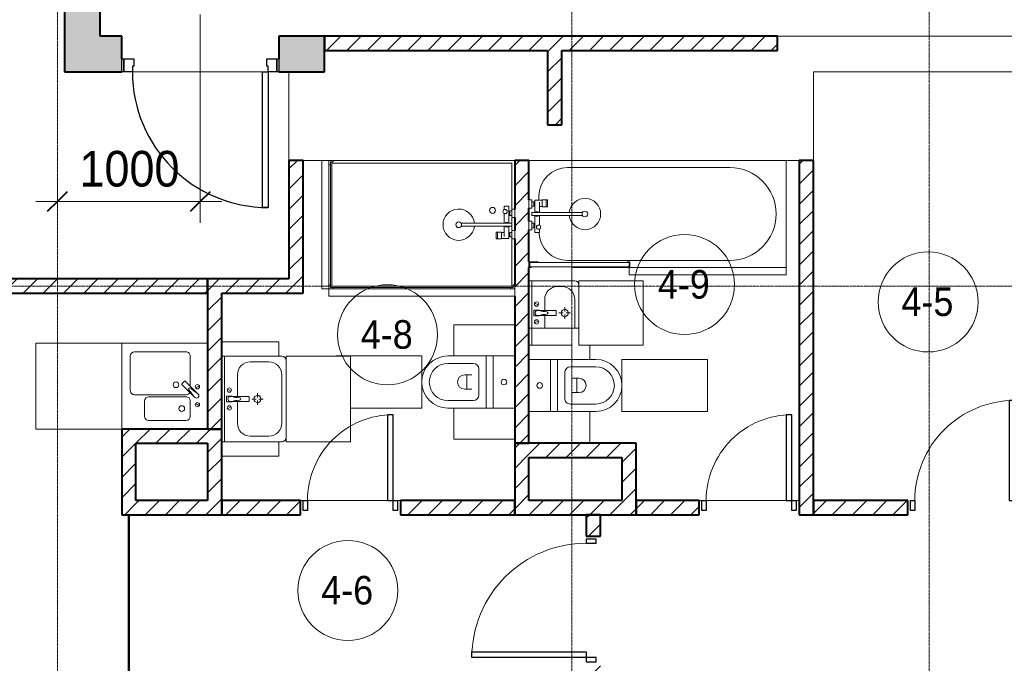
# Model space of a CAD drawing. Header units: millimetres. Extents: x 5617 to 137814, y 7718 to 189336.
# Tile 12 of 97: x 32592 to 39482, y 19560 to 24065. Entities that reach past the tile are written whole.
import ezdxf

# ---------------------------------------------------------------- set-up
doc = ezdxf.new("R2010")
doc.units = ezdxf.units.MM
doc.linetypes.add('ADSK_Линия сетки', pattern=[25, 20, -2.5, 0, -2.5])
doc.linetypes.add('Линия сетки', pattern=[25, 20, -2.5, 0, -2.5])
for name, color, linetype, lineweight in [('Двери', 7, 'Continuous', 18), ('Каркас_Импост', 7, 'Continuous', 30), ('Марки помещений', 7, 'Continuous', 20), ('Мебель', 7, 'Continuous', 18), ('Монтажный зазор', 7, 'Continuous', 30), ('Оси', 7, 'Continuous', 9), ('Панель', 7, 'Continuous', 30), ('Перекрытия', 7, 'Continuous', 18), ('Размеры', 7, 'Continuous', 9), ('Размеры-100', 7, 'Continuous', 9), ('Сантехнические приборы', 7, 'Continuous', 18), ('Стены разрез', 7, 'Continuous', 40), ('Стены штриховка', 7, 'Continuous', 40)]:
    doc.layers.add(name, color=color, linetype=linetype, lineweight=lineweight)
doc.styles.add('Arial', font='arial.ttf', dxfattribs={"width": 0.9, "height": 250})
doc.styles.add('Arial_3', font='arial.ttf', dxfattribs={"width": 0.9, "height": 200})
doc.dimstyles.new('Основной_2_5_мм', dxfattribs={"dimscale": 304.8, "dimtxt": 255.06485, "dimasz": 0.463911, "dimexe": 0.492126, "dimexo": 0.492126, "dimgap": 0.098425, "dimtad": 1, "dimdec": 0, "dimdsep": 46, "dimtxsty": 'Arial', "dimblk1": 'OBLIQUE', "dimblk2": 'OBLIQUE', "dimsah": 1, "dimcen": 0.09, "dimdle": 0.492126, "dimazin": 2, "dimtfac": 1, "dimtdec": 4, "dimtix": 1, "dimtmove": 0, "dimatfit": 3, "dimfxl": 1, "dimtvp": 1, "dimtolj": 1, "dimtzin": 0, "dimlwd": 20, "dimlwe": 20, "dimarcsym": 2})
pattern_1 = [(45, (0, 0), (-70.71068, 70.71068), [])]

# ---------------------------------------------------------------- blocks, each defined once
blk = doc.blocks.new('101_Дверь_Однопольная - _НЧ_Мет_900х2100_Квартира_Пр-3834810-МКСС_К4_L12_41_700_')
at = {"layer": 'Каркас_Импост', "color": 253, "true_color": 0xaaaaaa}
for p, q in [((-535, 125), (-475, 125)), ((-535, 35), (-535, 125)), ((-475, 125), (-475, 85)), ((-475, 85), (-465, 85)), ((-465, 85), (-465, 35)), ((465, 85), (475, 85)), ((465, 35), (465, 85)), ((475, 125), (535, 125)), ((475, 85), (475, 125)), ((535, 125), (535, 35)), ((-465, 35), (-535, 35)), ((535, 35), (465, 35))]:
    blk.add_line(p, q, dxfattribs=at)
at = {"layer": 'Монтажный зазор', "color": 253, "true_color": 0xaaaaaa}
for p, q in [((-550, 125), (-535, 125)), ((-550, 35), (-550, 125)), ((-535, 125), (-535, 35)), ((535, 35), (535, 125)), ((535, 125), (550, 125)), ((550, 125), (550, 35)), ((-535, 35), (-550, 35)), ((550, 35), (535, 35))]:
    blk.add_line(p, q, dxfattribs=at)
at = {"layer": 'Панель', "color": 253, "true_color": 0xaaaaaa}
for p, q in [((-475, 1075), (-435, 1075)), ((-475, 125), (-475, 1075)), ((-435, 1075), (-435, 125)), ((-435, 125), (-475, 125))]:
    blk.add_line(p, q, dxfattribs=at)
blk.add_arc((-475, 125), 950, 0, 90, dxfattribs=at)
blk = doc.blocks.new('MR_Мойка - Кухонная мойка-V17-МКСС_К4_L12_41_700_')
at = {"layer": 'Сантехнические приборы', "color": 253, "true_color": 0xaaaaaa}
for p, q in [((-300, 550), (300, 550)), ((-30, 490), (210, 490)), ((300, 550), (300, -50)), ((-60, 100), (-60, 460)), ((240, 460), (240, 100)), ((-240, 100), (-240, 360)), ((-210, 390), (-104, 390)), ((-74, 360), (-74, 100)), ((-104, 70), (-210, 70)), ((-69.8, 48.2), (11.4, 129.4)), ((35.5, 105.4), (-45.7, 24.2)), ((210, 70), (0.1, 70)), ((15.7, 129.4), (35.5, 109.6)), ((-136.7, 6.7), (-122.6, 33.3)), ((-79, 39), (-69.8, 48.2)), ((-45.7, 24.2), (-55, 14.9)), ((2.7, 6.7), (-11.4, 33.3))]:
    blk.add_line(p, q, dxfattribs=at)
for centre, radius, start, end in [((-30, 460), 30, 90, 180), ((210, 460), 30, 0, 90), ((-210, 360), 30, 90, 180), ((-104, 360), 30, 0, 90), ((-157, 130), 20, 0, 180), ((10, 170), 20, 0, 180), ((10, 170), 20, 180, 0), ((-210, 100), 30, 180, 270), ((-157, 130), 20, 180, 0), ((-104, 100), 30, 270, 0), ((-171.5, 230.2), 208.5, 299.18231, 313.4054), ((-30, 100), 30, 180, 241.44894), ((-21.7, 72.3), 9.19, 315, 135), ((13.5, 127.3), 3, 45, 135), ((13.5, 127.3), 3, 45, 135), ((33.3, 107.5), 3, 315, 45), ((33.3, 107.5), 3, 315, 45), ((210, 100), 30, 270, 0), ((-129.7, 20), 15, 0, 180), ((-129.7, 20), 15, 180, 0), ((-67, 26.9), 17, 135, 315), ((136.3, -77.5), 208.5, 136.5946, 150.81769), ((-4.3, 20), 15, 0, 180), ((-4.3, 20), 15, 180, 0)]:
    blk.add_arc(centre, radius, start, end, dxfattribs=at)
blk = doc.blocks.new('MR_Зона обслуживания - MR_Зона обслуживания-2638763-МКСС_К4_L12_41_700_')
at = {"layer": 'Мебель', "lineweight": 9}
for p, q in [((300, 600), (-300, 600)), ((-300, 600), (-300, 0)), ((300, 0), (300, 600)), ((-300, 0), (300, 0))]:
    blk.add_line(p, q, dxfattribs=at)
blk = doc.blocks.new('MR_Тумба-Умывальник с зеркалом - Тумба-умывальник_600-2638743-МКСС_К4_L12_41_700_')
at = {"layer": 'Сантехнические приборы', "color": 253, "true_color": 0xaaaaaa}
for p, q in [((-300, 400), (-300, 420)), ((-170, 420), (170, 420)), ((300, 420), (300, 400)), ((-260, 200), (-260, 330)), ((0, 290), (0, 260)), ((260, 330), (260, 200)), ((-10, 250), (-40, 250)), ((0, 210), (0, 240)), ((40, 250), (10, 250)), ((-17, 73.1), (-17, 187.9)), ((-14, 190.9), (14, 190.9)), ((17, 187.9), (17, 73.1)), ((-17, 110), (-170, 110)), ((-20, 73.1), (-17, 73.1)), ((-20, 33.1), (-20, 73.1)), ((-17, 60), (-17, 73.1)), ((170, 110), (17, 110)), ((17, 73.1), (17, 60)), ((17, 73.1), (20, 73.1)), ((20, 73.1), (20, 33.1)), ((-300, 20), (300, 20)), ((-69.7, 39.8), (-55.6, 66.3)), ((20, 33.1), (-20, 33.1)), ((69.7, 39.8), (55.6, 66.3))]:
    blk.add_line(p, q, dxfattribs=at)
for centre, radius, start, end in [((-270, 420), 30, 90, 180), ((-170, 330), 90, 90, 180), ((170, 330), 90, 0, 90), ((270, 420), 30, 0, 90), ((0, 250), 25, 360, 180), ((0, 250), 25, 180, 360), ((-170, 200), 90, 180, 270), ((-14, 187.9), 3, 90, 180), ((-14, 187.9), 3, 105, 165), ((14, 187.9), 3, 0, 90), ((14, 187.9), 3, 15, 75), ((170, 200), 90, 270, 0), ((-217.6, 129.9), 208.5, 344.18231, 358.4054), ((0, 124.1), 9.19, 0, 180), ((217.6, 129.9), 208.5, 181.5946, 195.81769), ((-62.7, 53.1), 15, 0, 180), ((-62.7, 53.1), 15, 180, 0), ((0, 60), 17, 180, 0), ((62.7, 53.1), 15, 0, 180), ((62.7, 53.1), 15, 180, 0)]:
    blk.add_arc(centre, radius, start, end, dxfattribs=at)
blk = doc.blocks.new('MR_Зона обслуживания - MR_Зона обслуживания-2638746-МКСС_К4_L12_41_700_')
at = {"layer": 'Мебель', "lineweight": 9}
for p, q in [((300, 450), (-300, 450)), ((-300, 450), (-300, 0)), ((300, 0), (300, 450)), ((-300, 0), (300, 0))]:
    blk.add_line(p, q, dxfattribs=at)
blk = doc.blocks.new('MR_Зона обслуживания - MR_Зона обслуживания-V4-МКСС_К4_L12_41_700_')
at = {"layer": 'Мебель', "lineweight": 9}
for p, q in [((50, 400), (-50, 400)), ((-50, 400), (-50, 0)), ((50, 0), (50, 400))]:
    blk.add_line(p, q, dxfattribs=at)
blk = doc.blocks.new('MR_Унитаз напольный - Санузел с ванной-V6-МКСС_К4_L12_41_700_')
at = {"layer": 'Сантехнические приборы', "color": 253, "true_color": 0xaaaaaa}
for p, q in [((-182.5, 0), (-182.5, 267.5)), ((-130, 267.5), (-130, 90)), ((130, 90), (130, 267.5)), ((182.5, 267.5), (182.5, 0)), ((-50, 150), (-50, 100)), ((50, 100), (50, 150)), ((-50, 135), (50, 135)), ((182.5, 0), (-182.5, 0)), ((-182.5, -50), (-182.5, 0)), ((-182.5, 0), (182.5, 0)), ((-90, 50), (90, 50)), ((182.5, 0), (182.5, -50)), ((-182.5, -50), (182.5, -50)), ((-182.5, -200), (-182.5, -50)), ((182.5, -50), (-182.5, -50)), ((182.5, -50), (182.5, -200))]:
    blk.add_line(p, q, dxfattribs=at)
for centre, radius, start, end in [((0, 267.5), 182.5, 0, 180), ((0, 267.5), 130, 360, 180), ((0, 150), 50, 360, 180), ((-90, 90), 40, 180, 270), ((90, 90), 40, 270, 360), ((0, -125), 20, 360, 180), ((0, -125), 20, 180, 360)]:
    blk.add_arc(centre, radius, start, end, dxfattribs=at)
blk = doc.blocks.new('MR_Зона обслуживания - MR_Зона обслуживания-V18-МКСС_К4_L12_41_700_')
at = {"layer": 'Мебель', "lineweight": 9}
for p, q in [((182.5, 600), (181.2, 600)), ((182.5, 0), (182.5, 600)), ((-182.5, 500), (-182.5, 0)), ((-182.5, 0), (182.5, 0))]:
    blk.add_line(p, q, dxfattribs=at)
blk = doc.blocks.new('MR_Зона обслуживания - MR_Зона обслуживания-V8-МКСС_К4_L12_41_700_')
at = {"layer": 'Мебель', "lineweight": 9}
for p, q in [((108.75, 425), (-108.75, 425)), ((108.75, 0), (108.75, 425))]:
    blk.add_line(p, q, dxfattribs=at)
blk = doc.blocks.new('MR_Зона обслуживания - MR_Зона обслуживания-V9-МКСС_К4_L12_41_700_')
at = {"layer": 'Мебель', "lineweight": 9}
for p, q in [((108.75, 425), (-108.75, 425)), ((-108.75, 425), (-108.75, 0))]:
    blk.add_line(p, q, dxfattribs=at)
blk = doc.blocks.new('MR_Душевой поддон - Санузел с душем_900х1300-2638766-МКСС_К4_L12_41_700_')
at = {"layer": 'Сантехнические приборы', "color": 253, "true_color": 0xaaaaaa}
for p, q in [((-100, 1270), (-90, 1270)), ((-90, 1270), (-90, 1290)), ((-90, 1290), (-70, 1290)), ((790, 1290), (-90, 1290)), ((-90, 1290), (-90, 10)), ((-80, 10), (-80, 1280)), ((-80, 1280), (790, 1280)), ((-70, 1290), (-70, 1300)), ((770, 1300), (770, 1290)), ((770, 1290), (790, 1290)), ((780, 1280), (780, 20)), ((790, 1290), (790, 1270)), ((790, 1280), (790, 1290)), ((790, 1270), (800, 1270)), ((800, 1270), (800, 1300)), ((800, 1270), (800, 0)), ((338.7, 20), (338.7, 375.1)), ((361.3, 375.1), (361.3, 20)), ((251.9, 129.1), (298.9, 129.1)), ((251.9, 120), (251.9, 129.1)), ((251.9, 120), (298.9, 120)), ((251.9, 92.5), (251.9, 120)), ((298.9, 120), (251.9, 120)), ((298.9, 92.5), (251.9, 92.5)), ((253.8, 92.5), (296.6, 92.5)), ((253.8, 42), (253.8, 92.5)), ((266.7, 73.7), (338.7, 73.7)), ((296.6, 92.5), (296.6, 73.7)), ((298.9, 129.1), (298.9, 120)), ((298.9, 120), (298.9, 92.5)), ((361.3, 73.7), (428.7, 73.7)), ((455.7, 73.7), (479.1, 73.7)), ((479.1, 73.7), (479.1, 42)), ((-90, 30), (-100, 30)), ((-90, 10), (-90, 30)), ((-70, 10), (-90, 10)), ((-90, 10), (-80, 10)), ((250.2, 20), (-80, 20)), ((-70, 0), (-70, 10)), ((250.2, 20), (310, 20)), ((250.2, 0), (250.2, 20)), ((266.7, 42), (253.8, 42)), ((264, 34), (296, 34)), ((264, 20), (264, 34)), ((296, 20), (264, 20)), ((338.7, 42), (266.7, 42)), ((266.7, 42), (293.6, 42)), ((266.7, 34), (266.7, 42)), ((293.6, 34), (266.7, 34)), ((293.6, 42), (293.6, 34)), ((296, 34), (296, 20)), ((338.7, 20), (310, 20)), ((310, 20), (310, 0)), ((361.3, 20), (338.7, 20)), ((479.1, 42), (361.3, 42)), ((400, 20), (361.3, 20)), ((400, 0), (400, 20)), ((400, 20), (459.8, 20)), ((414, 20), (414, 34)), ((414, 34), (446, 34)), ((446, 20), (414, 20)), ((416.4, 34), (416.4, 42)), ((416.4, 42), (443.3, 42)), ((443.3, 34), (416.4, 34)), ((443.3, 42), (443.3, 34)), ((446, 34), (446, 20)), ((780, 20), (459.8, 20)), ((459.8, 20), (459.8, 0)), ((-100, 0), (-70, 0)), ((310, 0), (250.2, 0)), ((459.8, 0), (400, 0))]:
    blk.add_line(p, q, dxfattribs=at)
for centre, radius, start, end in [((350, 391.5), 110, 275.91598, 264.08402), ((350, 391.5), 20, 0, 180), ((350, 391.5), 20, 180, 0), ((350, 391.5), 20, 235.4667, 304.5333), ((450, 155.2), 20.9, 360, 180), ((450, 155.2), 20.9, 180, 360), ((442.2, 67.2), 15, 0, 180), ((442.2, 67.2), 15, 154.04828, 25.95172), ((350, 56.1), 15.5, 137.00933, 222.99067), ((350, 56.1), 15.5, 317.00933, 42.99067), ((442.2, 67.2), 15, 180, 0)]:
    blk.add_arc(centre, radius, start, end, dxfattribs=at)
blk = doc.blocks.new('MR_Зона обслуживания - MR_Зона обслуживания-2638751-МКСС_К4_L12_41_700_')
at = {"layer": 'Мебель', "lineweight": 9}
for p, q in [((450, 50), (-450, 50)), ((-450, 50), (-450, 0)), ((-450, 0), (450, 0)), ((450, 0), (450, 50))]:
    blk.add_line(p, q, dxfattribs=at)
blk = doc.blocks.new('MR_Зона обслуживания - MR_Зона обслуживания-2638769-МКСС_К4_L12_41_700_')
at = {"layer": 'Мебель', "lineweight": 9}
for p, q in [((650, 50), (-650, 50)), ((-650, 50), (-650, 0)), ((-650, 0), (650, 0)), ((650, 0), (650, 50))]:
    blk.add_line(p, q, dxfattribs=at)
blk = doc.blocks.new('A_DOR_Door - Вн_3_Одинарная_800x2100-2982896-МКСС_К4_L12_41_700_')
at = {"layer": 'Двери', "color": 253, "lineweight": 30, "true_color": 0xaaaaaa}
for p, q in [((-380, 20), (-350, 20)), ((-380, -50), (-380, 20)), ((-350, 20), (-350, -50)), ((350, -50), (350, 20)), ((350, 20), (380, 20)), ((380, 20), (380, -50)), ((-350, -50), (-380, -50)), ((-350, -50), (-350, -750)), ((-310, -50), (-350, -50)), ((-350, -50), (-350, -750)), ((-310, -750), (-310, -50)), ((380, -50), (350, -50)), ((-350, -750), (-310, -750))]:
    blk.add_line(p, q, dxfattribs=at)
at = {"layer": 'Двери', "color": 254, "lineweight": 9, "true_color": 0xd4d4d4}
blk.add_arc((-350, -50), 700, 270, 0, dxfattribs=at)
blk = doc.blocks.new('A_DOR_Door - Вн_3_Одинарная_700x2100-2985015-МКСС_К4_L12_41_700_')
at = {"layer": 'Двери', "color": 253, "lineweight": 30, "true_color": 0xaaaaaa}
for p, q in [((-330, 20), (-300, 20)), ((-330, -50), (-330, 20)), ((-300, 20), (-300, -50)), ((300, -50), (300, 20)), ((300, 20), (330, 20)), ((330, 20), (330, -50)), ((-300, -50), (-330, -50)), ((-300, -50), (-300, -650)), ((-260, -50), (-300, -50)), ((-300, -50), (-300, -650)), ((-260, -650), (-260, -50)), ((330, -50), (300, -50)), ((-300, -650), (-260, -650))]:
    blk.add_line(p, q, dxfattribs=at)
at = {"layer": 'Двери', "color": 254, "lineweight": 9, "true_color": 0xd4d4d4}
blk.add_arc((-300, -50), 600, 270, 0, dxfattribs=at)
blk = doc.blocks.new('MR_Ванна - Санузел с ванной_1800x750-V45-МКСС_К4_L12_41_700_')
at = {"layer": 'Сантехнические приборы', "color": 253, "true_color": 0xaaaaaa}
for p, q in [((-900, 0), (-900, 750)), ((630, 700), (-505, 700)), ((210, 750.1), (195, 750.1)), ((195, 750.1), (195, 710)), ((195, 710), (210, 710)), ((200, 715), (200, 745.1)), ((200, 745.1), (210, 745.1)), ((200, 745.1), (200, 715)), ((895, 745.1), (200, 745.1)), ((210, 715), (200, 715)), ((200, 715), (895, 715)), ((210, 745.1), (210, 750.1)), ((210, 750), (600, 750)), ((210, 710), (210, 715)), ((895, 715), (835, 715)), ((835, 715), (835, 710)), ((835, 710), (900, 710)), ((900, 750), (885, 750)), ((885, 750), (885, 745.1)), ((885, 745.1), (895, 745.1)), ((895, 745.1), (895, 715)), ((895, 715), (895, 745.1)), ((900, 710), (900, 750)), ((826.3, 504.1), (858, 504.1)), ((826.3, 480.7), (826.3, 504.1)), ((858, 504.1), (858, 386.3)), ((880, 484.8), (900, 484.8)), ((880, 425), (880, 484.8)), ((900, 484.8), (900, 425)), ((826.3, 386.3), (826.3, 453.7)), ((858, 468.3), (866, 468.3)), ((858, 441.4), (858, 468.3)), ((866, 441.4), (858, 441.4)), ((866, 471), (880, 471)), ((866, 439), (866, 471)), ((866, 468.3), (866, 441.4)), ((880, 439), (866, 439)), ((880, 471), (880, 439)), ((900, 425), (880, 425)), ((524.9, 386.3), (880, 386.3)), ((880, 363.7), (524.9, 363.7)), ((826.3, 291.7), (826.3, 363.7)), ((858, 363.7), (858, 291.7)), ((880, 386.3), (880, 363.7)), ((770.9, 276.9), (770.9, 323.9)), ((770.9, 323.9), (780, 323.9)), ((780, 276.9), (770.9, 276.9)), ((780, 276.9), (780, 323.9)), ((780, 323.9), (807.5, 323.9)), ((780, 323.9), (780, 276.9)), ((807.5, 276.9), (780, 276.9)), ((807.5, 323.9), (807.5, 276.9)), ((807.5, 278.8), (807.5, 321.6)), ((807.5, 321.6), (826.3, 321.6)), ((858, 278.8), (807.5, 278.8)), ((830, 250), (830, 278.8)), ((858, 291.7), (858, 318.6)), ((858, 318.6), (866, 318.6)), ((858, 291.7), (858, 278.8)), ((866, 291.7), (858, 291.7)), ((866, 289), (866, 321)), ((866, 321), (880, 321)), ((866, 318.6), (866, 291.7)), ((880, 289), (866, 289)), ((880, 275.2), (880, 335)), ((880, 335), (900, 335)), ((880, 321), (880, 289)), ((900, 335), (900, 275.2)), ((900, 275.2), (880, 275.2)), ((900, 0), (-900, 0)), ((-505, 50), (630, 50))]:
    blk.add_line(p, q, dxfattribs=at)
for centre, radius, start, end in [((-505, 375), 325, 90, 270), ((630, 500), 200, 1.18568, 90), ((508.5, 375), 110, 5.91598, 354.08402), ((832.8, 467.2), 15, 90, 270), ((832.8, 467.2), 15, 244.04828, 115.95172), ((832.8, 467.2), 15, 270, 90), ((508.5, 375), 20, 90, 270), ((508.5, 375), 20, 270, 90), ((508.5, 375), 20, 325.4667, 34.5333), ((843.9, 375), 15.5, 47.00933, 132.99067), ((843.9, 375), 15.5, 227.00933, 312.99067), ((630, 250), 200, 270, 360)]:
    blk.add_arc(centre, radius, start, end, dxfattribs=at)
blk = doc.blocks.new('MR_Зона обслуживания - MR_Зона обслуживания-V23-МКСС_К4_L12_41_700_')
at = {"layer": 'Мебель', "lineweight": 9}
for p, q in [((550, 50), (-550, 50)), ((-550, 50), (-550, 0)), ((-550, 0), (545.1, 0)), ((550, 0.1), (550, 50))]:
    blk.add_line(p, q, dxfattribs=at)
blk = doc.blocks.new('MR_Тумба-Умывальник с зеркалом - Тумба-умывальник_450-2638777-МКСС_К4_L12_41_700_')
at = {"layer": 'Сантехнические приборы', "color": 253, "true_color": 0xaaaaaa}
for p, q in [((-225, 300), (-225, 320)), ((-95, 320), (95, 320)), ((0, 290), (0, 260)), ((-185, 200), (-185, 230)), ((-10, 250), (-40, 250)), ((0, 210), (0, 240)), ((40, 250), (10, 250)), ((-17, 73.1), (-17, 187.9)), ((-14, 190.9), (14, 190.9)), ((17, 187.9), (17, 73.1)), ((-17, 110), (-95, 110)), ((-20, 73.1), (-17, 73.1)), ((-20, 33.1), (-20, 73.1)), ((-17, 60), (-17, 73.1)), ((95, 110), (17, 110)), ((17, 73.1), (17, 60)), ((17, 73.1), (20, 73.1)), ((20, 73.1), (20, 33.1)), ((-225, 20), (225, 20)), ((-69.7, 39.8), (-55.6, 66.3)), ((20, 33.1), (-20, 33.1)), ((69.7, 39.8), (55.6, 66.3))]:
    blk.add_line(p, q, dxfattribs=at)
for centre, radius, start, end in [((-195, 320), 30, 90, 180), ((-95, 230), 90, 90, 180), ((95, 230), 90, 82.21933, 90), ((0, 250), 25, 360, 180), ((0, 250), 25, 180, 360), ((-95, 200), 90, 180, 270), ((-14, 187.9), 3, 90, 180), ((-14, 187.9), 3, 105, 165), ((14, 187.9), 3, 0, 90), ((14, 187.9), 3, 15, 75), ((-217.6, 129.9), 208.5, 344.18231, 358.4054), ((0, 124.1), 9.19, 0, 180), ((217.6, 129.9), 208.5, 181.5946, 195.81769), ((95, 200), 90, 270, 277.78067), ((-62.7, 53.1), 15, 0, 180), ((-62.7, 53.1), 15, 180, 0), ((0, 60), 17, 180, 0), ((62.7, 53.1), 15, 0, 180), ((62.7, 53.1), 15, 180, 0)]:
    blk.add_arc(centre, radius, start, end, dxfattribs=at)
blk = doc.blocks.new('MR_Зона обслуживания - MR_Зона обслуживания-2638780-МКСС_К4_L12_41_700_')
at = {"layer": 'Мебель', "lineweight": 9}
for p, q in [((225, 450), (-225, 450)), ((-225, 450), (-225, 0)), ((225, 0), (225, 450)), ((-225, 0), (225, 0))]:
    blk.add_line(p, q, dxfattribs=at)
blk = doc.blocks.new('MR_Зона обслуживания - MR_Зона обслуживания-2638781-МКСС_К4_L12_41_700_')
at = {"layer": 'Мебель', "lineweight": 9}
for p, q in [((50, 300), (-50, 300)), ((-50, 300), (-50, 0)), ((50, 0), (50, 300))]:
    blk.add_line(p, q, dxfattribs=at)
blk = doc.blocks.new('MR_Зона обслуживания - MR_Зона обслуживания-V46-МКСС_К4_L12_41_700_')
at = {"layer": 'Мебель', "lineweight": 9}
for p, q in [((50, 300), (-47.8, 300)), ((50, 0), (50, 300))]:
    blk.add_line(p, q, dxfattribs=at)
blk = doc.blocks.new('MR_Унитаз напольный - Санузел с ванной-V47-МКСС_К4_L12_41_700_')
at = {"layer": 'Сантехнические приборы', "color": 253, "true_color": 0xaaaaaa}
for p, q in [((-182.5, 200), (-182.5, 50)), ((-182.5, 50), (182.1, 50)), ((182.1, 50), (-182.5, 50)), ((-182.5, 50), (-182.5, 0)), ((-182.5, 0), (182.1, 0)), ((182.1, 0), (-182.5, 0)), ((-182.5, 0), (-182.5, -267.5)), ((-90, -50), (90, -50)), ((-130, -267.5), (-130, -90)), ((-50, -150), (-50, -100)), ((-50, -135), (50, -135)), ((50, -100), (50, -150)), ((130, -90), (130, -267.5)), ((182.5, -267.5), (182.5, -100))]:
    blk.add_line(p, q, dxfattribs=at)
for centre, radius, start, end in [((0, 125), 20, 0, 180), ((0, 125), 20, 180, 0), ((-90, -90), 40, 90, 180), ((90, -90), 40, 360, 90), ((0, -150), 50, 180, 0), ((0, -267.5), 182.5, 180, 360), ((0, -267.5), 130, 180, 0)]:
    blk.add_arc(centre, radius, start, end, dxfattribs=at)
blk = doc.blocks.new('MR_Зона обслуживания - MR_Зона обслуживания-2638726-МКСС_К4_L12_41_700_')
at = {"layer": 'Мебель', "lineweight": 9}
for p, q in [((182.5, 0), (-182.5, 0)), ((-182.5, 0), (-182.5, -600)), ((182.5, -600), (182.5, 0)), ((-182.5, -600), (182.5, -600))]:
    blk.add_line(p, q, dxfattribs=at)
blk = doc.blocks.new('MR_Зона обслуживания - MR_Зона обслуживания-V48-МКСС_К4_L12_41_700_')
at = {"layer": 'Мебель', "lineweight": 9}
for p, q in [((108.8, -350), (108.8, 0)), ((-108.8, -425), (-9.2, -425))]:
    blk.add_line(p, q, dxfattribs=at)
blk = doc.blocks.new('MR_Зона обслуживания - MR_Зона обслуживания-V26-МКСС_К4_L12_41_700_')
at = {"layer": 'Мебель', "lineweight": 9}
for p, q in [((-108.75, 0), (-108.75, -425)), ((-108.75, -425), (108.75, -425))]:
    blk.add_line(p, q, dxfattribs=at)
blk = doc.blocks.new('A_DOR_Door - Вн_3_Одинарная_900x2100-2985079-МКСС_К4_L12_41_700_')
at = {"layer": 'Двери', "color": 253, "lineweight": 30, "true_color": 0xaaaaaa}
for p, q in [((-400, 50), (-400, 850)), ((-400, 850), (-360, 850)), ((-400, 50), (-400, 850)), ((-360, 850), (-360, 50)), ((-430, 50), (-430, -20)), ((-400, 50), (-430, 50)), ((-360, 50), (-400, 50)), ((-400, -20), (-400, 50)), ((430, 50), (400, 50)), ((400, 50), (400, -20)), ((430, -20), (430, 50)), ((-430, -20), (-400, -20)), ((400, -20), (430, -20))]:
    blk.add_line(p, q, dxfattribs=at)
at = {"layer": 'Двери', "color": 254, "lineweight": 9, "true_color": 0xd4d4d4}
blk.add_arc((-400, 50), 800, 360, 90, dxfattribs=at)
blk = doc.blocks.new('135_SLK_K4_AR_rvt-1-МКСС_К4_L12_41_700_')
at = {"layer": 'Стены разрез', "lineweight": 18, "true_color": 0xcbcbcb}
h = blk.add_hatch(color=9, dxfattribs=at)
h.paths.add_polyline_path([(97200, 23700), (97450, 23700), (97450, 24450), (97200, 24450), (97200, 24151.9)])
h.paths.add_polyline_path([(97450, 25550), (97450, 25800), (97200, 25800), (97200, 25550), (97290, 25550)])
h = blk.add_hatch(color=9, dxfattribs=at)
h.paths.add_polyline_path([(97450, 23700), (97600, 23700), (97600, 23950), (97450, 23950), (97450, 23790)])
h.paths.add_polyline_path([(98700, 23700), (99020, 23700), (99020, 23950), (98700, 23950), (98700, 23790)])
at = {"layer": 'Стены разрез', "lineweight": 9, "true_color": 0xaaaaaa}
h = blk.add_hatch(dxfattribs=at)
h.set_pattern_fill('FP_3', color=253, style=0, pattern_type=2)
h.set_pattern_definition(pattern_1)
h.paths.add_polyline_path([(102190, 23850), (102190, 23950), (99020, 23950), (99020, 23850), (100849.4, 23850)])
h = blk.add_hatch(dxfattribs=at)
h.set_pattern_fill('FP_3', color=253, style=0, pattern_type=2)
h.set_pattern_definition(pattern_1)
h.paths.add_polyline_path([(100680, 23330), (100680, 23850), (100580, 23850), (100580, 23330)])
h = blk.add_hatch(dxfattribs=at)
h.set_pattern_fill('FP_3', color=253, style=0, pattern_type=2)
h.set_pattern_definition(pattern_1)
h.paths.add_polyline_path([(98870, 22150), (98870, 23080), (98770, 23080), (98770, 22150)])
h = blk.add_hatch(dxfattribs=at)
h.set_pattern_fill('FP_3', color=253, style=0, pattern_type=2)
h.set_pattern_definition(pattern_1)
h.paths.add_polyline_path([(100350, 21100), (100450, 21100), (100450, 23080), (100350, 23080), (100350, 21161.8)])
h = blk.add_hatch(dxfattribs=at)
h.set_pattern_fill('FP_3', color=253, style=0, pattern_type=2)
h.set_pattern_definition(pattern_1)
h.paths.add_polyline_path([(102440, 20700), (102440, 23080), (102340, 23080), (102340, 20700)])
h = blk.add_hatch(dxfattribs=at)
h.set_pattern_fill('FP_3', color=253, style=0, pattern_type=2)
h.set_pattern_definition(pattern_1)
h.paths.add_polyline_path([(98200, 22150), (98200, 22250), (96300, 22250), (96300, 22150), (98052.3, 22150)])
h = blk.add_hatch(dxfattribs=at)
h.set_pattern_fill('FP_3', color=253, style=0, pattern_type=2)
h.set_pattern_definition(pattern_1)
h.paths.add_polyline_path([(98770, 22150), (98770, 22250), (98200, 22250), (98200, 22150), (98751.6, 22150)])
h = blk.add_hatch(dxfattribs=at)
h.set_pattern_fill('FP_3', color=253, style=0, pattern_type=2)
h.set_pattern_definition(pattern_1)
h.paths.add_polyline_path([(98227.1, 21200), (98300, 21200), (98300, 22150), (98200, 22150), (98200, 21200)])
h = blk.add_hatch(dxfattribs=at)
h.set_pattern_fill('FP_3', color=253, style=0, pattern_type=2)
h.set_pattern_definition(pattern_1)
h.paths.add_polyline_path([(97700, 20600), (97700, 21200), (97600, 21200), (97600, 20600), (97650.4, 20600)])
h = blk.add_hatch(dxfattribs=at)
h.set_pattern_fill('FP_3', color=253, style=0, pattern_type=2)
h.set_pattern_definition(pattern_1)
h.paths.add_polyline_path([(98052.3, 21100), (98200, 21100), (98200, 21200), (97700, 21200), (97700, 21100)])
h = blk.add_hatch(dxfattribs=at)
h.set_pattern_fill('FP_3', color=253, style=0, pattern_type=2)
h.set_pattern_definition(pattern_1)
h.paths.add_polyline_path([(98300, 20700), (98300, 21200), (98200, 21200), (98200, 20700)])
h = blk.add_hatch(dxfattribs=at)
h.set_pattern_fill('FP_3', color=253, style=0, pattern_type=2)
h.set_pattern_definition(pattern_1)
h.paths.add_polyline_path([(100350, 20600), (100450, 20600), (100450, 21100), (100350, 21100)])
h = blk.add_hatch(dxfattribs=at)
h.set_pattern_fill('FP_3', color=253, style=0, pattern_type=2)
h.set_pattern_definition(pattern_1)
h.paths.add_polyline_path([(101100, 21000), (101200, 21000), (101200, 21100), (100450, 21100), (100450, 21000), (100849.4, 21000)])
h = blk.add_hatch(dxfattribs=at)
h.set_pattern_fill('FP_3', color=253, style=0, pattern_type=2)
h.set_pattern_definition(pattern_1)
h.paths.add_polyline_path([(101200, 20700), (101200, 21000), (101100, 21000), (101100, 20700)])
h = blk.add_hatch(dxfattribs=at)
h.set_pattern_fill('FP_3', color=253, style=0, pattern_type=2)
h.set_pattern_definition(pattern_1)
h.paths.add_polyline_path([(97700, 20600), (98300, 20600), (98300, 20700), (97700, 20700)])
h = blk.add_hatch(dxfattribs=at)
h.set_pattern_fill('FP_3', color=253, style=0, pattern_type=2)
h.set_pattern_definition(pattern_1)
h.paths.add_polyline_path([(99550, 20600), (100350, 20600), (100350, 20700), (99550, 20700)])
h.paths.add_polyline_path([(98850, 20600), (98850, 20700), (98300, 20700), (98300, 20600), (98751.6, 20600)])
h = blk.add_hatch(dxfattribs=at)
h.set_pattern_fill('FP_3', color=253, style=0, pattern_type=2)
h.set_pattern_definition(pattern_1)
h.paths.add_polyline_path([(100849.4, 20600), (101200, 20600), (101200, 20700), (100450, 20700), (100450, 20600)])
h = blk.add_hatch(dxfattribs=at)
h.set_pattern_fill('FP_3', color=253, style=0, pattern_type=2)
h.set_pattern_definition(pattern_1)
h.paths.add_polyline_path([(102440, 20600), (102440, 20700), (102340, 20700), (102340, 20600)])
h.paths.add_polyline_path([(101548.7, 20600), (101640, 20600), (101640, 20700), (101200, 20700), (101200, 20600)])
h = blk.add_hatch(dxfattribs=at)
h.set_pattern_fill('FP_3', color=253, style=0, pattern_type=2)
h.set_pattern_definition(pattern_1)
h.paths.add_polyline_path([(104350, 20600), (104350, 20700), (103900, 20700), (103900, 20600)])
h.paths.add_polyline_path([(103100, 20600), (103100, 20700), (102440, 20700), (102440, 20600)])
h = blk.add_hatch(dxfattribs=at)
h.set_pattern_fill('FP_3', color=253, style=0, pattern_type=2)
h.set_pattern_definition(pattern_1)
h.paths.add_polyline_path([(100850, 16000), (100950, 16000), (100950, 19550), (100850, 19550), (100850, 16975.6)])
h.paths.add_polyline_path([(100850, 20450), (100950, 20450), (100950, 20600), (100850, 20600), (100850, 20563.8)])
at = {"layer": 'Перекрытия', "color": 253, "true_color": 0xaaaaaa}
for p, q in [((102190, 23950), (106550, 23950)), ((98585, 23700), (97675, 23700)), ((97675, 23700), (98585, 23700)), ((98770, 23080), (98770, 23700)), ((104350, 23700), (102440, 23700)), ((102440, 23700), (102440, 23080)), ((99000, 23080), (98870, 23080)), ((100350, 23080), (99080, 23080)), ((102340, 23080), (100450, 23080)), ((98850, 20700), (98870, 20700)), ((98870, 20700), (98850, 20700)), ((98900, 20700), (99460, 20700)), ((99460, 20700), (98900, 20700)), ((99530, 20700), (99550, 20700)), ((99550, 20700), (99530, 20700)), ((101640, 20700), (101660, 20700)), ((101660, 20700), (101640, 20700)), ((101690, 20700), (102250, 20700)), ((102250, 20700), (101690, 20700)), ((102320, 20700), (102340, 20700)), ((102340, 20700), (102320, 20700))]:
    blk.add_line(p, q, dxfattribs=at)
at = {"layer": 'Стены разрез', "color": 253, "true_color": 0xaaaaaa}
for p, q in [((97200, 24450), (97200, 23700)), ((97450, 23950), (97450, 24450)), ((97600, 23950), (97450, 23950)), ((97600, 23790), (97600, 23950)), ((99020, 23950), (98700, 23950)), ((98700, 23950), (98700, 23790)), ((99020, 23700), (99020, 23950)), ((102190, 23950), (99020, 23950)), ((99020, 23950), (99020, 23850)), ((102190, 23850), (102190, 23950)), ((99020, 23850), (100580, 23850)), ((100580, 23850), (100580, 23330)), ((100680, 23850), (102190, 23850)), ((100680, 23330), (100680, 23850)), ((97200, 23700), (97450, 23700)), ((97450, 23700), (97600, 23700)), ((98700, 23700), (99020, 23700)), ((100580, 23330), (100680, 23330)), ((98770, 23080), (98770, 22250)), ((98870, 23080), (98770, 23080)), ((98870, 22150), (98870, 23080)), ((100450, 23080), (100350, 23080)), ((100350, 23080), (100350, 22739.8)), ((100450, 22804.8), (100450, 23080)), ((102340, 23080), (102340, 20700)), ((102440, 23080), (102340, 23080)), ((102440, 20700), (102440, 23080)), ((100450, 22655), (100450, 22745)), ((100350, 22680), (100350, 22590)), ((100450, 22370), (100450, 22595.2)), ((100350, 22530.2), (100350, 22210)), ((100450, 21100), (100450, 22330)), ((98200, 22250), (96300, 22250)), ((98770, 22250), (98200, 22250)), ((98200, 22250), (98200, 22150)), ((98200, 22150), (98200, 22250)), ((96300, 22150), (98200, 22150)), ((98200, 22150), (98200, 21200)), ((98300, 22150), (98770, 22150)), ((98300, 21200), (98300, 22150)), ((98770, 22150), (98870, 22150)), ((100350, 22130), (100350, 21100)), ((97600, 21200), (97600, 20600)), ((97700, 21200), (97600, 21200)), ((98200, 21200), (97700, 21200)), ((98300, 21200), (98200, 21200)), ((98200, 21200), (98300, 21200)), ((98300, 20700), (98300, 21200)), ((97700, 20700), (97700, 21100)), ((97700, 21100), (98200, 21100)), ((98200, 21100), (98200, 20700)), ((100450, 21100), (100350, 21100)), ((100350, 21100), (100350, 20600)), ((100350, 21100), (100450, 21100)), ((101200, 21100), (100450, 21100)), ((101200, 21000), (101200, 21100)), ((100450, 21000), (101100, 21000)), ((100450, 20700), (100450, 21000)), ((101100, 21000), (101100, 20700)), ((101200, 20700), (101200, 21000)), ((98200, 20700), (97700, 20700)), ((98300, 20600), (98300, 20700)), ((98850, 20700), (98300, 20700)), ((98300, 20700), (98300, 20600)), ((98850, 20600), (98850, 20700)), ((100350, 20700), (99550, 20700)), ((99550, 20700), (99550, 20600)), ((100350, 20600), (100350, 20700)), ((101100, 20700), (100450, 20700)), ((101200, 20600), (101200, 20700)), ((101640, 20700), (101200, 20700)), ((101200, 20700), (101200, 20600)), ((101640, 20600), (101640, 20700)), ((102340, 20700), (102340, 20600)), ((102440, 20600), (102440, 20700)), ((103100, 20700), (102440, 20700)), ((102440, 20700), (102440, 20600)), ((103100, 20600), (103100, 20700)), ((97600, 20600), (97649.6, 20600)), ((97649.6, 20600), (97649.6, 19400)), ((97650.4, 20600), (97700, 20600)), ((97650.4, 19400), (97650.4, 20600)), ((97700, 20600), (98300, 20600)), ((98300, 20600), (98850, 20600)), ((99550, 20600), (100350, 20600)), ((100350, 20600), (100450, 20600)), ((100450, 20600), (101200, 20600)), ((100950, 20600), (100850, 20600)), ((100850, 20600), (100850, 20450)), ((100950, 20450), (100950, 20600)), ((101200, 20600), (101640, 20600)), ((102340, 20600), (102440, 20600)), ((102440, 20600), (103100, 20600)), ((100850, 20450), (100950, 20450))]:
    blk.add_line(p, q, dxfattribs=at)
at = {"layer": 'Стены штриховка', "color": 253, "true_color": 0xaaaaaa}
for p, q in [((97649.6, 20600), (97650.4, 20600)), ((97650.4, 20600), (97649.6, 20600))]:
    blk.add_line(p, q, dxfattribs=at)
at = {"layer": 'Двери', "color": 253, "lineweight": 18, "true_color": 0xaaaaaa}
for name, p, rotation in [('101_Дверь_Однопольная - _НЧ_Мет_900х2100_Квартира_Пр-3834810-МКСС_К4_L12_41_700_', (98150, 23825), 180), ('A_DOR_Door - Вн_3_Одинарная_800x2100-2982896-МКСС_К4_L12_41_700_', (103500, 20650), 180), ('A_DOR_Door - Вн_3_Одинарная_700x2100-2985015-МКСС_К4_L12_41_700_', (99200, 20650), 180), ('A_DOR_Door - Вн_3_Одинарная_700x2100-2985015-МКСС_К4_L12_41_700_', (101990, 20650), 180), ('A_DOR_Door - Вн_3_Одинарная_900x2100-2985079-МКСС_К4_L12_41_700_', (100900, 20000), 89.99999999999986)]:
    blk.add_blockref(name, p, dxfattribs=dict(at, rotation=rotation))
at = {"layer": 'Мебель', "color": 253, "lineweight": 18, "true_color": 0xaaaaaa}
for name, p, rotation in [('MR_Зона обслуживания - MR_Зона обслуживания-2638751-МКСС_К4_L12_41_700_', (99050, 22630), 89.99999999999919), ('MR_Зона обслуживания - MR_Зона обслуживания-V46-МКСС_К4_L12_41_700_', (100450, 22287), 269.9999999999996), ('MR_Зона обслуживания - MR_Зона обслуживания-V23-МКСС_К4_L12_41_700_', (101700, 22330), 180), ('MR_Зона обслуживания - MR_Зона обслуживания-2638780-МКСС_К4_L12_41_700_', (100800, 22012), 269.9999999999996), ('MR_Зона обслуживания - MR_Зона обслуживания-2638769-МКСС_К4_L12_41_700_', (99700, 22180), 180), ('MR_Зона обслуживания - MR_Зона обслуживания-V8-МКСС_К4_L12_41_700_', (100350, 21820.1), 89.99999999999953), ('MR_Зона обслуживания - MR_Зона обслуживания-V48-МКСС_К4_L12_41_700_', (100450, 21796.2), 90.00000000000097), ('MR_Зона обслуживания - MR_Зона обслуживания-2638763-МКСС_К4_L12_41_700_', (97600, 21500), 90.0000000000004), ('MR_Зона обслуживания - MR_Зона обслуживания-V4-МКСС_К4_L12_41_700_', (98300, 21760), 269.9999999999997), ('MR_Зона обслуживания - MR_Зона обслуживания-2638781-МКСС_К4_L12_41_700_', (100450, 21737), 269.9999999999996), ('MR_Зона обслуживания - MR_Зона обслуживания-2638746-МКСС_К4_L12_41_700_', (98750, 21410), 269.9999999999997), ('MR_Зона обслуживания - MR_Зона обслуживания-V18-МКСС_К4_L12_41_700_', (99700, 21528.8), 89.99999999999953), ('MR_Зона обслуживания - MR_Зона обслуживания-2638726-МКСС_К4_L12_41_700_', (101100, 21504.9), 90.00000000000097), ('MR_Зона обслуживания - MR_Зона обслуживания-V9-МКСС_К4_L12_41_700_', (100350, 21237.6), 89.99999999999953), ('MR_Зона обслуживания - MR_Зона обслуживания-V26-МКСС_К4_L12_41_700_', (100450, 21213.7), 90.00000000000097), ('MR_Зона обслуживания - MR_Зона обслуживания-V4-МКСС_К4_L12_41_700_', (98300, 21060), 269.9999999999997)]:
    blk.add_blockref(name, p, dxfattribs=dict(at, rotation=rotation))
at = {"layer": 'Сантехнические приборы', "color": 253, "lineweight": 18, "true_color": 0xaaaaaa}
for name, p, rotation in [('MR_Душевой поддон - Санузел с душем_900х1300-2638766-МКСС_К4_L12_41_700_', (100350, 22280), 89.99999999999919), ('MR_Ванна - Санузел с ванной_1800x750-V45-МКСС_К4_L12_41_700_', (101350, 23080), 180), ('MR_Тумба-Умывальник с зеркалом - Тумба-умывальник_450-2638777-МКСС_К4_L12_41_700_', (100450, 22012), 269.9999999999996), ('MR_Мойка - Кухонная мойка-V17-МКСС_К4_L12_41_700_', (98150, 21500), 90.0000000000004), ('MR_Тумба-Умывальник с зеркалом - Тумба-умывальник_600-2638743-МКСС_К4_L12_41_700_', (98300, 21410), 269.9999999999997), ('MR_Унитаз напольный - Санузел с ванной-V6-МКСС_К4_L12_41_700_', (100150, 21528.8), 89.99999999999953), ('MR_Унитаз напольный - Санузел с ванной-V47-МКСС_К4_L12_41_700_', (100650, 21504.9), 90.00000000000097)]:
    blk.add_blockref(name, p, dxfattribs=dict(at, rotation=rotation))
blk = doc.blocks.new('050_Марка_Помещение - Номер-620969-МКСС_К4_L12_41_700_')
at = {"layer": 'Марки помещений'}
blk.add_circle((0, 0), 3.5, dxfattribs=at)
blk = doc.blocks.new('DIMBLOCK30-МКСС_К4_L12_41_700_')
at = {"layer": 'Размеры-100', "lineweight": 20, "transparency": 16777216}
for p, q in [((33855.4, 22792.3), (33855.4, 24101.6)), ((32855.4, 22792.3), (32855.4, 22942.3)), ((32705.4, 22792.3), (34005.4, 22792.3)), ((32855.4, 22792.3), (32855.4, 22742.3)), ((33855.4, 22792.3), (33855.4, 22642.3))]:
    blk.add_line(p, q, dxfattribs=at)
at = {"layer": 'Размеры-100', "lineweight": 40, "transparency": 16777216}
for p, q in [((32855.4, 22792.3), (32926.1, 22863)), ((33855.4, 22792.3), (33926.1, 22863)), ((32855.4, 22792.3), (32784.7, 22721.6)), ((33855.4, 22792.3), (33784.7, 22721.6))]:
    blk.add_line(p, q, dxfattribs=at)
at = {"layer": 'Размеры-100', "color": 0, "lineweight": 20, "transparency": 16777216, "insert": (33010.1, 23146.8), "char_height": 250, "width": 828.765, "attachment_point": 1, "line_spacing_factor": 0.941778, "style": 'Arial'}
blk.add_mtext('1000', dxfattribs=at)
blk = doc.blocks.new('_Oblique')
at = {"color": 0, "linetype": 'ByBlock', "lineweight": -2}
blk.add_line((-0.5, -0.5), (0.5, 0.5), dxfattribs=at)

msp = doc.modelspace()

# ---------------------------------------------------------------- linework, layer by layer
at = {"layer": 'Оси', "linetype": 'Линия сетки'}
for p, q in [((32855.4, 12025.7), (32855.4, 33080)), ((36455.4, 12025.7), (36455.4, 33080)), ((38955.4, 12025.7), (38955.4, 33080))]:
    msp.add_line(p, q, dxfattribs=at)
at = {"layer": 'Оси', "linetype": 'ADSK_Линия сетки'}
msp.add_line((72455.4, 22200), (25603.7, 22200), dxfattribs=at)

# ---------------------------------------------------------------- block references
at = {"lineweight": 5}
msp.add_blockref('135_SLK_K4_AR_rvt-1-МКСС_К4_L12_41_700_', (-64294.6, 0), dxfattribs=at)
at = {"layer": 'Марки помещений', "xscale": 99.99999999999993, "yscale": 99.99999999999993, "zscale": 99.99999999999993}
for p in [(37243.9, 22210.9), (38948.5, 22089.2), (35165, 21860), (34888, 20070.1)]:
    msp.add_blockref('050_Марка_Помещение - Номер-620969-МКСС_К4_L12_41_700_', p, dxfattribs=at)

# ---------------------------------------------------------------- texts
at = {"layer": 'Марки помещений', "lineweight": 9, "char_height": 200, "width": 447.342, "attachment_point": 1, "style": 'Arial_3'}
for s, insert in [('4-9', (37057.4, 22312.6)), ('4-5', (38762, 22190.9)), ('4-8', (34978.5, 21961.8)), ('4-6', (34701.5, 20171.8))]:
    msp.add_mtext(s, dxfattribs=dict(at, insert=insert))

# ---------------------------------------------------------------- dimensions: what is measured, and where the dimension line sits
at = {"layer": 'Размеры', "lineweight": 20}
dim = msp.add_linear_dim(base=(33855.4, 22792.3), p1=(32855.4, 22892.3), p2=(33855.4, 24251.6), dimstyle='Основной_2_5_мм', override={"dimpost": '<>', "dimfxl": 1687.565652}, dxfattribs=at)
dim.commit()
dim.dimension.update_dxf_attribs({"geometry": 'DIMBLOCK30-МКСС_К4_L12_41_700_', "text_midpoint": (33355.4, 22949.9)})

doc.saveas('drawing.dxf')
